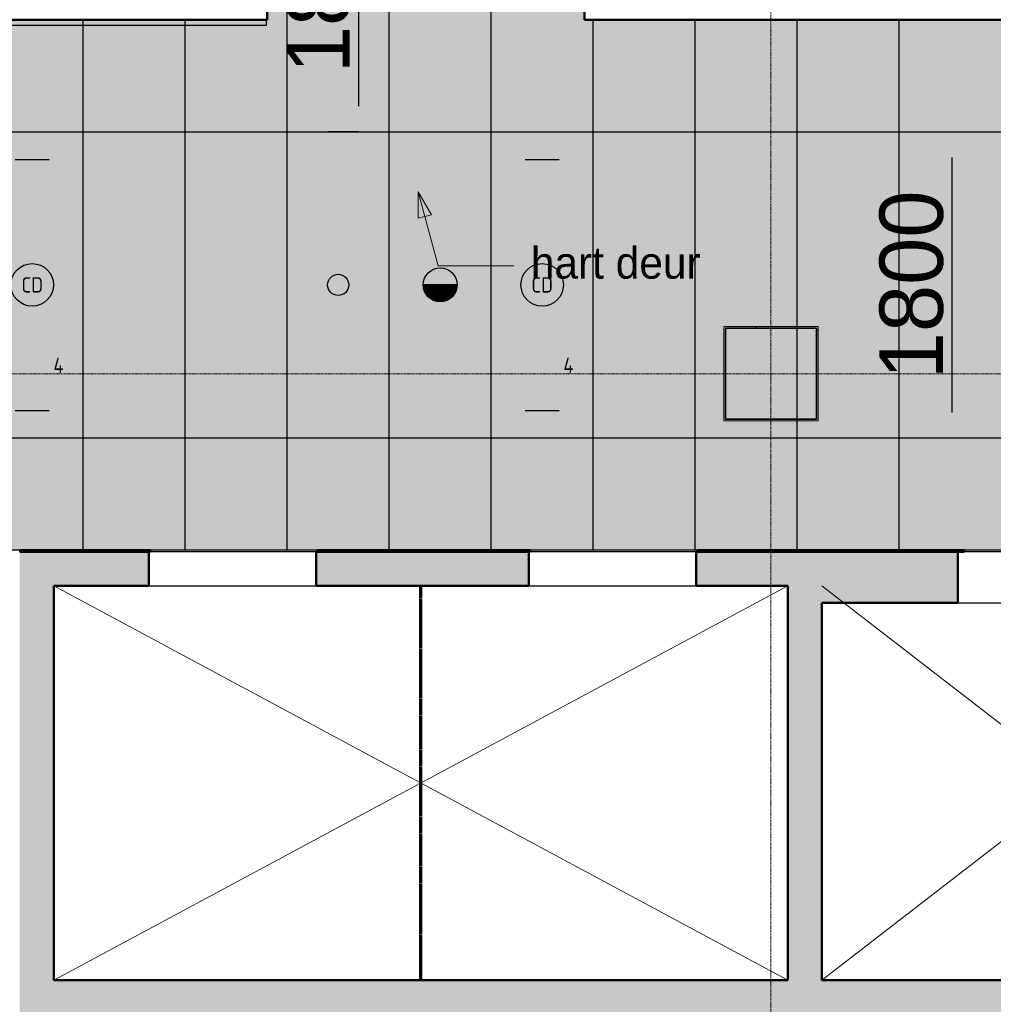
# Model space of a CAD drawing. Header units: millimetres. Extents: x -1224 to 86389, y -20577 to 46356.
# Tile 26 of 46: x 33097 to 38825, y 21120 to 26910. Entities that reach past the tile are written whole.
import ezdxf
from ezdxf.enums import TextEntityAlignment as Align

# ---------------------------------------------------------------- set-up
doc = ezdxf.new("R2010")
doc.units = ezdxf.units.MM
doc.linetypes.add('stramien', pattern=[22.225, 12.7, -3.175, 3.175, -3.175])
doc.linetypes.add('streep-kort', pattern=[4, 2, -2])
for name, color, linetype, lineweight in [('A-ANNO-TEXT', 2, 'Continuous', 18), ('A-CLNG-SUSP', 5, 'Continuous', 25), ('A-DETL', 5, 'Continuous', 18), ('A-GENM', 6, 'Continuous', 18), ('A-WALL', 2, 'Continuous', 25), ('A-WALL-PATT', 2, 'Continuous', 50), ('I-WALL', 2, 'Continuous', 25), ('S-COLS', 6, 'Continuous', 18), ('S-GRID', 1, 'Continuous', 18), ('Shaft Openings', 7, 'Continuous', 18)]:
    doc.layers.add(name, color=color, linetype=linetype, lineweight=lineweight)
for name, color, linetype in [('ATN Houtenlatten plafond moduul 600x1200 mm', 20, 'Continuous'), ('ATN Lattenplafond', 20, 'Continuous'), ('EL6311--', 3, 'Continuous'), ('EL6511--', 3, 'Continuous')]:
    doc.layers.add(name, color=color, linetype=linetype)
doc.styles.add('Frutiger', font='txt', dxfattribs={"height": 186.571782})
doc.styles.add('Frutiger_3', font='txt', dxfattribs={"height": 373.143564})
doc.styles.add('STABICAD-018', font='ISO8.SHX', dxfattribs={"height": 90})
doc.dimstyles.new('00_KU_2_5mm_-_pijl', dxfattribs={"dimscale": 304.8, "dimtxt": 250, "dimasz": 0.492126, "dimexe": 0.590551, "dimexo": 0.0625, "dimgap": 0.164042, "dimtad": 1, "dimdec": 0, "dimzin": 0, "dimdsep": 46, "dimtxsty": 'Frutiger_3', "dimsah": 1, "dimcen": 0.09, "dimdle": 0.590551, "dimazin": 0, "dimtfac": 1, "dimtdec": 0, "dimtix": 1, "dimtmove": 0, "dimatfit": 3, "dimfxl": 0.590551, "dimfxlon": 1, "dimtvp": 1, "dimtolj": 1, "dimtzin": 0, "dimarcsym": 2})

# ---------------------------------------------------------------- blocks, each defined once
blk = doc.blocks.new('*U27')
at = {"color": 0, "linetype": 'ByBlock'}
for p, q in [((-14.76, 2), (-14.76, -2)), ((14.76, 2), (14.76, -2))]:
    blk.add_line(p, q, dxfattribs=at)
at = {"color": 0, "linetype": 'Continuous'}
blk.add_circle((0, 0), 2.5, dxfattribs=at)
at = {"color": 0, "linetype": 'ByBlock'}
for points in [[(-2.5, 0.75), (-14.76, 0.75), (-2.5, -0.75), (-14.76, -0.75)], [(2.5, 0.75), (14.76, 0.75), (2.5, -0.75), (14.76, -0.75)]]:
    blk.add_solid(points, dxfattribs=at)
at = {"color": 0, "linetype": 'Continuous', "style": 'STABICAD-018'}
for tag, p in [('PANEL', (0, 8)), ('CIRCUIT', (0, 5)), ('SUBCIRCUIT', (4.5, 5)), ('LIGHTFIXTURECODE', (0, 0)), ('SWITCHCODE', (4.5, -3))]:
    blk.add_attdef(tag, text='', height=1.8, dxfattribs=at).set_placement(p, align=Align.MIDDLE)
blk = doc.blocks.new('*U28')
at = {"color": 0, "linetype": 'ByBlock'}
for p, q in [((-14.76, 2), (-14.76, -2)), ((14.76, 2), (14.76, -2))]:
    blk.add_line(p, q, dxfattribs=at)
at = {"color": 0, "linetype": 'Continuous'}
blk.add_circle((0, 0), 2.5, dxfattribs=at)
at = {"color": 0, "linetype": 'ByBlock'}
for points in [[(-2.5, 0.75), (-14.76, 0.75), (-2.5, -0.75), (-14.76, -0.75)], [(2.5, 0.75), (14.76, 0.75), (2.5, -0.75), (14.76, -0.75)]]:
    blk.add_solid(points, dxfattribs=at)
at = {"color": 0, "linetype": 'Continuous', "style": 'STABICAD-018'}
for tag, p in [('PANEL', (0, 8)), ('CIRCUIT', (0, 5)), ('SUBCIRCUIT', (4.5, 5)), ('LIGHTFIXTURECODE', (0, 0)), ('SWITCHCODE', (4.5, -3))]:
    blk.add_attdef(tag, text='', height=1.8, dxfattribs=at).set_placement(p, align=Align.MIDDLE)
blk = doc.blocks.new('E00411')
at = {"color": 0, "linetype": 'Continuous'}
blk.add_circle((0, 0), 1.25, dxfattribs=at)
for points in [[(-2.89, 2.4), (-2.4, 2.89), (-1.24, 1.24)], [(2.4, 2.89), (2.89, 2.4), (1.24, 1.24)], [(-2.4, -2.89), (-2.89, -2.4), (-1.24, -1.24)], [(2.89, -2.4), (2.4, -2.89), (1.24, -1.24)]]:
    blk.add_solid(points, dxfattribs=at)
at = {"color": 0, "linetype": 'Continuous', "style": 'STABICAD-018'}
for tag, p in [('SWITCHCODE', (0, 4.64)), ('ARTICLECODE', (0, 0))]:
    blk.add_attdef(tag, text='', height=1.8, dxfattribs=at).set_placement(p, align=Align.MIDDLE)
blk = doc.blocks.new('E00021')
at = {"color": 0, "linetype": 'Continuous'}
blk.add_line((2, 0), (-2, 0), dxfattribs=at)
blk.add_lwpolyline([(-1, 0, 2, 2, 1), (1, 0, 2, 2, 1)], format="xyseb", dxfattribs=at)
blk.add_circle((0, 0), 2, dxfattribs=at)
at = {"color": 0, "linetype": 'Continuous', "style": 'STABICAD-018'}
for tag, p in [('CODING1', (-1.83, 6.44)), ('CODING2', (-1.55, 3.98)), ('ARTICLECODE', (0, 0)), ('FIREPROTECTION_PANEL', (0, -4.16)), ('FIREPROTECTION_ZONE', (-0.93, -7.76)), ('FIREPROTECTION_HARDWARENUMBER', (6.31, -10.35))]:
    blk.add_attdef(tag, text='', height=1.8, dxfattribs=at).set_placement(p, align=Align.MIDDLE)
blk = doc.blocks.new('*D40')
at = {"layer": 'ATN Houtenlatten plafond moduul 600x1200 mm', "color": 0, "lineweight": -2, "transparency": 16777216}
for p, q in [((38400.7, 26250.7), (38760.7, 26250.7)), ((38580.7, 26100.7), (38580.7, 24600.7)), ((38400.7, 24450.7), (38760.7, 24450.7))]:
    blk.add_line(p, q, dxfattribs=at)
at = {"layer": 'ATN Houtenlatten plafond moduul 600x1200 mm', "color": 0, "transparency": 16777216}
for points in [[(38555.7, 26100.7), (38605.7, 26100.7), (38580.7, 26250.7)], [(38555.7, 24600.7), (38605.7, 24600.7), (38580.7, 24450.7)]]:
    blk.add_solid(points, dxfattribs=at)
at = {"layer": 'Defpoints', "color": 0, "transparency": 16777216}
for p in [(38270.4, 26250.7), (38270.4, 24450.7), (38580.7, 24450.7)]:
    blk.add_point(p, dxfattribs=at)
at = {"layer": 'ATN Houtenlatten plafond moduul 600x1200 mm', "color": 0, "transparency": 16777216, "insert": (38344.1, 25350.7), "char_height": 373.14, "attachment_point": 5, "rotation": 90, "style": 'Frutiger_3'}
blk.add_mtext('\\A1;1800', dxfattribs=at)
blk = doc.blocks.new('*D42')
at = {"layer": 'ATN Lattenplafond', "color": 0, "lineweight": -2, "transparency": 16777216}
for p, q in [((35090.4, 28050.7), (34910.4, 28050.7)), ((35090.4, 27900.7), (35090.4, 26400.7)), ((35090.4, 26250.7), (34910.4, 26250.7))]:
    blk.add_line(p, q, dxfattribs=at)
at = {"layer": 'ATN Lattenplafond', "color": 0, "transparency": 16777216}
for points in [[(35065.4, 27900.7), (35115.4, 27900.7), (35090.4, 28050.7)], [(35065.4, 26400.7), (35115.4, 26400.7), (35090.4, 26250.7)]]:
    blk.add_solid(points, dxfattribs=at)
at = {"layer": 'Defpoints', "color": 0, "transparency": 16777216}
for p in [(35090.4, 28050.7), (35090.4, 26250.7), (35090.4, 26250.7)]:
    blk.add_point(p, dxfattribs=at)
at = {"layer": 'ATN Lattenplafond', "color": 0, "transparency": 16777216, "insert": (34853.9, 27150.7), "char_height": 373.14, "attachment_point": 5, "rotation": 90, "style": 'Frutiger_3'}
blk.add_mtext('\\A1;1800', dxfattribs=at)

msp = doc.modelspace()

# ---------------------------------------------------------------- hatches: boundary and pattern name
at = {"layer": 'A-ANNO-TEXT'}
msp.add_hatch(color=50, dxfattribs=at).paths.add_polyline_path([(35440.7, 25897.7), (35441, 25742.4), (35518.6, 25763.4)], flags=0)
at = {"layer": 'A-GENM'}
h = msp.add_hatch(dxfattribs=at)
h.set_pattern_fill('FP_90', color=256, style=0, pattern_type=2)
h.set_pattern_definition([(0, (0.0004, -0.0001), (406.4, 101.6), [33.528, -271.272, 33.528, -1896.872]), (0, (0.0004, -0.0001), (406.4, 101.6), [-338.328, -271.272, 33.528, -576.072, -1016]), (0, (0.0004, -0.0001), (406.4, 101.6), [-1219.2, 33.528, -271.272, 33.528, -677.672]), (0, (0.0004, -0.0001), (406.4, 101.6), [-1557.528, -169.672, 33.528, -474.472]), (120, (152.4, 50.8), (-291.18818, 301.15272), [33.528, -271.272, 33.528, -1896.872]), (120, (152.4, 50.8), (-291.18818, 301.15272), [-338.328, -271.272, 33.528, -576.072, -1016]), (120, (152.4, 50.8), (-291.18818, 301.15272), [-1219.2, 33.528, -271.272, 33.528, -677.672]), (120, (152.4, 50.8), (-291.18818, 301.15272), [-1557.528, -169.672, 33.528, -474.472]), (240, (203.2, 254), (-115.21182, -402.75272), [33.528, -271.272, 33.528, -1896.872]), (240, (203.2, 254), (-115.21182, -402.75272), [-338.328, -271.272, 33.528, -576.072, -1016]), (240, (203.2, 254), (-115.21182, -402.75272), [-1219.2, 33.528, -271.272, 33.528, -677.672]), (240, (203.2, 254), (-115.21182, -402.75272), [-1557.528, -169.672, 33.528, -474.472])])
h.paths.add_polyline_path([(37540.6, 24551.2), (37793.6, 24551.2), (37793.6, 25105.2), (37239.6, 25105.2), (37239.6, 24551.2)], flags=0)
h.paths.add_polyline_path([(37783.6, 24561.2), (37249.6, 24561.2), (37249.6, 25095.2), (37783.6, 25095.2)], flags=0)
at = {"layer": 'A-WALL-PATT', "lineweight": 25}
h = msp.add_hatch(color=7, dxfattribs=at)
h.paths.add_polyline_path([(36091.6, 23581.2), (36091.6, 23781.2), (34841.6, 23781.2), (34841.6, 23581.2), (35082, 23581.2)], flags=0)
h.paths.add_polyline_path([(33856.6, 23581.2), (33856.6, 23781.2), (33096.6, 23781.2), (33096.6, 23581.2), (33296.6, 23581.2)], flags=0)
h.paths.add_polyline_path([(37616.6, 23581.2), (37816.6, 23581.2), (37816.6, 23781.2), (37076.6, 23781.2), (37076.6, 23581.2), (37540.6, 23581.2)], flags=0)
h = msp.add_hatch(color=7, dxfattribs=at)
h.paths.add_polyline_path([(43516.6, 23481.2), (43516.6, 23781.2), (40016.6, 23781.2), (40016.6, 23481.2), (42457.8, 23481.2)], flags=0)
h.paths.add_polyline_path([(38616.6, 23481.2), (38616.6, 23781.2), (37816.6, 23781.2), (37816.6, 23481.2)], flags=0)
for points in [[(33096.6, 21061.2), (33296.6, 21061.2), (33296.6, 23581.2), (33096.6, 23581.2), (33096.6, 21995)], [(37816.6, 21261.2), (37816.6, 23581.2), (37616.6, 23581.2), (37616.6, 21261.2)], [(43516.6, 21061.2), (43516.6, 21261.2), (33296.6, 21261.2), (33296.6, 21061.2), (43072.5, 21061.2)]]:
    msp.add_hatch(color=7, dxfattribs=at).paths.add_polyline_path(points, flags=0)
at = {"layer": 'ATN Lattenplafond'}
h = msp.add_hatch(dxfattribs=at)
h.set_pattern_fill('ANSI36', color=254, scale=20, angle=45)
h.paths.add_polyline_path([(32123.6, 26910.2), (34552.6, 26910.2), (34552.6, 28329.7), (36419.6, 28329.7), (36419.6, 26910.2), (46624.3, 26910.2), (46624.3, 15408.2), (43716.6, 15408.2), (43724.6, 23791.2), (32126.6, 23791.2), (32126.6, 24551.2), (32293.6, 24551.2), (32293.6, 25105.2), (32123.6, 25105.2)])
at = {"layer": 'S-COLS', "lineweight": 5}
msp.add_hatch(color=256, dxfattribs=at).paths.add_polyline_path([(37249.6, 24561.2), (37783.6, 24561.2), (37783.6, 25095.2), (37249.6, 25095.2)], flags=0)

# ---------------------------------------------------------------- linework, layer by layer
at = {"layer": 'A-ANNO-TEXT', "color": 50}
for p, q in [((35440.7, 25897.7), (35441, 25742.4)), ((35518.6, 25763.4), (35440.7, 25897.7)), ((35440.7, 25897.7), (35558.2, 25462.4)), ((35441, 25742.4), (35518.6, 25763.4)), ((35558.2, 25462.4), (36004, 25462.4))]:
    msp.add_line(p, q, dxfattribs=at)
at = {"layer": 'A-CLNG-SUSP'}
for p, q in [((32133.6, 26877.2), (34548.6, 26877.2)), ((34548.6, 26877.2), (34548.6, 26910.2))]:
    msp.add_line(p, q, dxfattribs=at)
at = {"layer": 'A-DETL', "linetype": 'streep-kort', "lineweight": 70}
msp.add_line((35456.6, 21261.2), (35456.6, 23581.2), dxfattribs=at)
msp.add_line((35456.6, 21261.2), (35456.6, 23581.2), dxfattribs=at)
at = {"layer": 'A-GENM'}
for p, q in [((37239.6, 25105.2), (37793.6, 25105.2)), ((37239.6, 24551.2), (37239.6, 25105.2)), ((37783.6, 25095.2), (37249.6, 25095.2)), ((37249.6, 25095.2), (37249.6, 24561.2)), ((37783.6, 24561.2), (37783.6, 25095.2)), ((37793.6, 25105.2), (37793.6, 24551.2)), ((37249.6, 24561.2), (37783.6, 24561.2)), ((37793.6, 24551.2), (37239.6, 24551.2))]:
    msp.add_line(p, q, dxfattribs=at)
at = {"layer": 'A-WALL', "color": 90, "lineweight": 50}
for p, q in [((33096.6, 23781.2), (33856.6, 23781.2)), ((33856.6, 23781.2), (33856.6, 23581.2)), ((34841.6, 23581.2), (34841.6, 23781.2)), ((34841.6, 23781.2), (36091.6, 23781.2)), ((36091.6, 23781.2), (36091.6, 23581.2)), ((37076.6, 23581.2), (37076.6, 23781.2)), ((37076.6, 23781.2), (37816.6, 23781.2)), ((37816.6, 23781.2), (38616.6, 23781.2)), ((38616.6, 23781.2), (38616.6, 23481.2)), ((33856.6, 23581.2), (33296.6, 23581.2)), ((33296.6, 23581.2), (33296.6, 21261.2)), ((36091.6, 23581.2), (34841.6, 23581.2)), ((37616.6, 23581.2), (37076.6, 23581.2)), ((37616.6, 21261.2), (37616.6, 23581.2)), ((37816.6, 23481.2), (37816.6, 21261.2)), ((38616.6, 23481.2), (37816.6, 23481.2)), ((33296.6, 21261.2), (37616.6, 21261.2)), ((37816.6, 21261.2), (43516.6, 21261.2))]:
    msp.add_line(p, q, dxfattribs=at)
at = {"layer": 'A-WALL', "color": 7}
for p, q in [((34841.6, 23781.2), (33864.6, 23781.2)), ((37076.6, 23781.2), (36099.6, 23781.2)), ((40016.6, 23781.2), (38652.6, 23781.2)), ((33856.6, 23581.2), (34841.6, 23581.2)), ((36091.6, 23581.2), (37076.6, 23581.2)), ((38616.6, 23481.2), (40016.6, 23481.2))]:
    msp.add_line(p, q, dxfattribs=at)
at = {"layer": 'A-WALL-PATT', "lineweight": 18}
for p, q in [((33615.2, 23784.5), (33613.3, 23781.2)), ((35370.3, 23786.1), (35367.3, 23791.2)), ((35378.8, 23791.2), (35375.5, 23785.3)), ((35613.5, 23791.2), (35607.7, 23781.2)), ((37367.5, 23781.2), (37361.7, 23791.2)), ((37954.1, 23781.2), (37949.6, 23788.8)), ((38076.4, 23789.8), (38071.4, 23781.2)), ((38429.1, 23791.2), (38425.2, 23784.4))]:
    msp.add_line(p, q, dxfattribs=at)
at = {"layer": 'ATN Lattenplafond'}
msp.add_lwpolyline([(32123.6, 26910.2), (34552.6, 26910.2), (34552.6, 28329.7), (36419.6, 28329.7), (36419.6, 26910.2), (46624.3, 26910.2), (46624.3, 15408.2), (43716.6, 15408.2), (43724.6, 23791.2), (32126.6, 23791.2), (32126.6, 24551.2), (32293.6, 24551.2), (32293.6, 25105.2), (32123.6, 25105.2)], close=True, dxfattribs=at)
for points in [[(34670.4, 23791.2), (34670.4, 28329.7)], [(35270.4, 23791.2), (35270.4, 28329.7)], [(35870.4, 23791.2), (35870.4, 28329.7)], [(33470.4, 23791.2), (33470.4, 26910.2)], [(34070.4, 23791.2), (34070.4, 26910.2)], [(36470.4, 23791.2), (36470.4, 26910.2)], [(37070.4, 23791.2), (37070.4, 26910.2)], [(37670.4, 23791.2), (37670.4, 26910.2)], [(38270.4, 23791.2), (38270.4, 26910.2)], [(32123.6, 26250.7), (46624.3, 26250.7)], [(32123.6, 24450.7), (46624.3, 24450.7)]]:
    msp.add_lwpolyline(points, dxfattribs=at)
at = {"layer": 'I-WALL', "lineweight": 50}
for p, q in [((34552.6, 27256.5), (34552.6, 26910.2)), ((36419.6, 26910.2), (36419.6, 27254.5)), ((34552.6, 26910.2), (32091.6, 26910.2)), ((38924.6, 26910.2), (36419.6, 26910.2)), ((33098.6, 23781.2), (33098.6, 23791.2)), ((33098.6, 23791.2), (33864.6, 23791.2)), ((33864.6, 23781.2), (33098.6, 23781.2)), ((33864.6, 23791.2), (33864.6, 23781.2)), ((34849.6, 23781.2), (34849.6, 23791.2)), ((34849.6, 23791.2), (36099.6, 23791.2)), ((36099.6, 23781.2), (34849.6, 23781.2)), ((36099.6, 23791.2), (36099.6, 23781.2)), ((37084.6, 23781.2), (37084.6, 23791.2)), ((37084.6, 23791.2), (38652.6, 23791.2)), ((38652.6, 23781.2), (37084.6, 23781.2)), ((38652.6, 23791.2), (38652.6, 23781.2))]:
    msp.add_line(p, q, dxfattribs=at)
at = {"layer": 'I-WALL'}
for p, q in [((33098.6, 23791.2), (33088.5, 23791.2)), ((34849.6, 23791.2), (33864.6, 23791.2)), ((37084.6, 23791.2), (36099.6, 23791.2)), ((40138.6, 23791.2), (38652.6, 23791.2))]:
    msp.add_line(p, q, dxfattribs=at)
at = {"layer": 'S-COLS', "color": 250, "lineweight": 35}
for p, q in [((37249.6, 24561.2), (37249.6, 25095.2)), ((37249.6, 25095.2), (37783.6, 25095.2)), ((37783.6, 25095.2), (37783.6, 24561.2)), ((37783.6, 24561.2), (37249.6, 24561.2))]:
    msp.add_line(p, q, dxfattribs=at)
at = {"layer": 'S-GRID', "linetype": 'stramien'}
for p, q in [((37516.6, 41627.6), (37516.6, -3246.7)), ((-1224, 24828.2), (64124.1, 24828.2))]:
    msp.add_line(p, q, dxfattribs=at)
at = {"layer": 'Shaft Openings', "color": 50}
for p, q in [((33296.6, 23581.2), (37616.6, 21261.2)), ((37616.6, 23581.2), (33296.6, 21261.2)), ((37816.6, 23581.2), (40816.6, 21261.2)), ((40816.6, 23581.2), (37816.6, 21261.2))]:
    msp.add_line(p, q, dxfattribs=at)

# ---------------------------------------------------------------- block references
at = {"layer": 'EL6311--', "linetype": 'Continuous'}
ref = msp.add_blockref('*U27', (33170.4, 25350.7), dxfattribs=dict(at, xscale=50, yscale=50, rotation=90.00000000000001))
ref.add_attrib('CIRCUIT', '4', dxfattribs={"layer": '0', "color": 2, "linetype": 'ByBlock', "height": 90, "style": 'STABICAD-018'}).set_placement((33325.3, 24877.5), align=Align.MIDDLE)
ref.add_attrib('LIGHTFIXTURECODE', 'CD', dxfattribs={"layer": '0', "color": 2, "linetype": 'ByBlock', "height": 90, "style": 'STABICAD-018'}).set_placement((33170.4, 25350.7), align=Align.MIDDLE)
ref = msp.add_blockref('*U28', (36170.4, 25350.7), dxfattribs=dict(at, xscale=50, yscale=50, rotation=90.00000000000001))
ref.add_attrib('CIRCUIT', '4', dxfattribs={"layer": '0', "color": 2, "linetype": 'ByBlock', "height": 90, "style": 'STABICAD-018'}).set_placement((36325.3, 24877.5), align=Align.MIDDLE)
ref.add_attrib('LIGHTFIXTURECODE', 'CD', dxfattribs={"layer": '0', "color": 2, "linetype": 'ByBlock', "height": 90, "style": 'STABICAD-018'}).set_placement((36170.4, 25350.7), align=Align.MIDDLE)
at = {"layer": 'EL6311--', "linetype": 'Continuous', "xscale": 50, "yscale": 50}
msp.add_blockref('E00411', (34970.4, 25350.7), dxfattribs=at)
at = {"layer": 'EL6511--', "linetype": 'Continuous', "xscale": 50, "yscale": 50}
msp.add_blockref('E00021', (35570.4, 25350.7), dxfattribs=at)

# ---------------------------------------------------------------- texts
at = {"layer": 'A-ANNO-TEXT', "color": 7, "style": 'Frutiger'}
msp.add_text('hart deur', height=186.57, dxfattribs=at).set_placement((36104, 25387.4))

# ---------------------------------------------------------------- dimensions: what is measured, and where the dimension line sits
at = {"layer": 'ATN Houtenlatten plafond moduul 600x1200 mm'}
dim = msp.add_linear_dim(base=(38580.7, 24450.7), p1=(38270.4, 26250.7), p2=(38270.4, 24450.7), angle=90, dimstyle='00_KU_2_5mm_-_pijl', override={"dimpost": '<>'}, dxfattribs=at)
dim.commit()
dim.dimension.update_dxf_attribs({"geometry": '*D40', "text_midpoint": (38344.1, 25350.7)})
at = {"layer": 'ATN Lattenplafond'}
dim = msp.add_linear_dim(base=(35090.4, 26250.7), p1=(35090.4, 28050.7), p2=(35090.4, 26250.7), angle=90, dimstyle='00_KU_2_5mm_-_pijl', override={"dimpost": '<>'}, dxfattribs=at)
dim.commit()
dim.dimension.update_dxf_attribs({"geometry": '*D42', "text_midpoint": (34853.9, 27150.7)})

doc.saveas('drawing.dxf')
